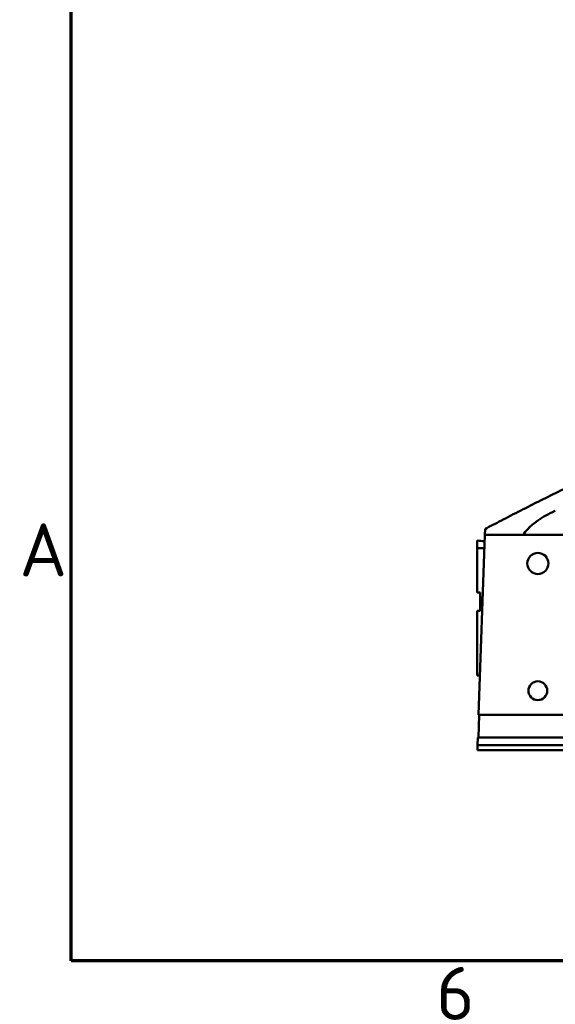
# Model space of a CAD drawing. Header units: millimetres. Extents: x 0 to 2100, y 0 to 1485.
# Tile 1 of 256: x 33 to 210, y 36 to 361. Entities that reach past the tile are written whole.
import ezdxf

# ---------------------------------------------------------------- set-up
doc = ezdxf.new("R2010")
doc.units = ezdxf.units.MM
doc.header["$LTSCALE"] = 5
doc.layers.get('0').update_dxf_attribs({"lineweight": 25})
doc.layers.add('Rahmen (ISO)', color=7, linetype='Continuous', lineweight=70)
doc.layers.add('Sichtbar (ISO)', color=7, linetype='Continuous', lineweight=50)
doc.styles.add('Notiztext (DIN)', font='isocpeur.ttf')

# ---------------------------------------------------------------- blocks, each defined once
blk = doc.blocks.new('Ränder Vorgaberahmen')
at = {"layer": 'Rahmen (ISO)', "flags": 128}
blk.add_lwpolyline([(10, 10), (10, 287), (410, 287), (410, 10), (10, 10)], dxfattribs=at)
at = {"layer": 'Rahmen (ISO)', "char_height": 3.5, "attachment_point": 7, "style": 'Notiztext (DIN)'}
for s, insert in [('A', (6.578, 35.375)), ('6', (34.078, 6.1))]:
    blk.add_mtext(s, dxfattribs=dict(at, insert=insert))

msp = doc.modelspace()

# ---------------------------------------------------------------- linework, layer by layer
at = {"layer": 'Sichtbar (ISO)'}
for p, q in [((186.509, 192.553), (186.444, 190.684)), ((183.926, 186.184), (183.926, 188.721)), ((184.366, 131.184), (186.444, 190.684)), ((215.263, 190.684), (186.444, 190.684)), ((183.926, 186.184), (183.926, 171.584)), ((183.926, 186.184), (186.287, 186.184)), ((183.926, 171.584), (184.926, 171.584)), ((184.926, 171.584), (184.926, 165.584)), ((183.926, 165.584), (183.926, 144.184)), ((183.926, 165.584), (184.926, 165.584)), ((183.926, 144.184), (184.82, 144.184)), ((184.575, 131.184), (184.313, 123.684)), ((655.926, 131.183), (184.366, 131.184)), ((184.026, 121.184), (184.113, 123.684)), ((433.739, 123.684), (184.113, 123.684)), ((433.826, 121.184), (184.026, 121.184)), ((433.826, 121.184), (184.026, 121.184)), ((184.026, 121.184), (184.026, 119.584)), ((433.826, 119.584), (184.026, 119.584))]:
    msp.add_line(p, q, dxfattribs=at)
for centre, radius in [((203.926, 181.184), 3.5), ((203.926, 139.184), 3.1)]:
    msp.add_circle(centre, radius, dxfattribs=at)
msp.add_arc((238.669, 739.852), 553.843, 264.32754, 264.58125, dxfattribs=at)
for points, knots in [([(224.698, 211.595), (220.266, 209.511), (215.843, 207.389), (207.035, 203.076), (202.65, 200.885), (198.275, 198.656)], [-3.9789755, -3.9789755, -3.9789755, -3.9789755, -1.9855111, -1.9855111, -0.0000033, -0.0000033, -0.0000033, -0.0000033]), ([(186.509, 192.553), (188.206, 193.449), (190.015, 194.397), (193.932, 196.431), (196.076, 197.535), (198.275, 198.656)], [0.000001, 0.000001, 0.000001, 0.000001, 0.913778, 0.913778, 1.9117765, 1.9117765, 1.9117765, 1.9117765]), ([(208.186, 197.877), (208.436, 197.998), (208.687, 198.119), (209.187, 198.363), (209.437, 198.487), (209.686, 198.611)], [-0.22638497, -0.22638497, -0.22638497, -0.22638497, -0.11319616, -0.11319616, -0.00000741, -0.00000741, -0.00000741, -0.00000741]), ([(199.075, 190.686), (199.485, 191.271), (200, 191.888), (202.408, 194.387), (205.012, 196.357), (208.186, 197.877)], [0.9535302, 0.9535302, 0.9535302, 0.9535302, 1.474732, 1.474732, 3.0054816, 3.0054816, 3.0054816, 3.0054816])]:
    msp.add_open_spline(points, degree=3, knots=knots, dxfattribs=at)

# ---------------------------------------------------------------- block references
at = {"xscale": 5, "yscale": 5, "zscale": 5}
msp.add_blockref('Ränder Vorgaberahmen', (0, 0), dxfattribs=at)

doc.saveas('drawing.dxf')
